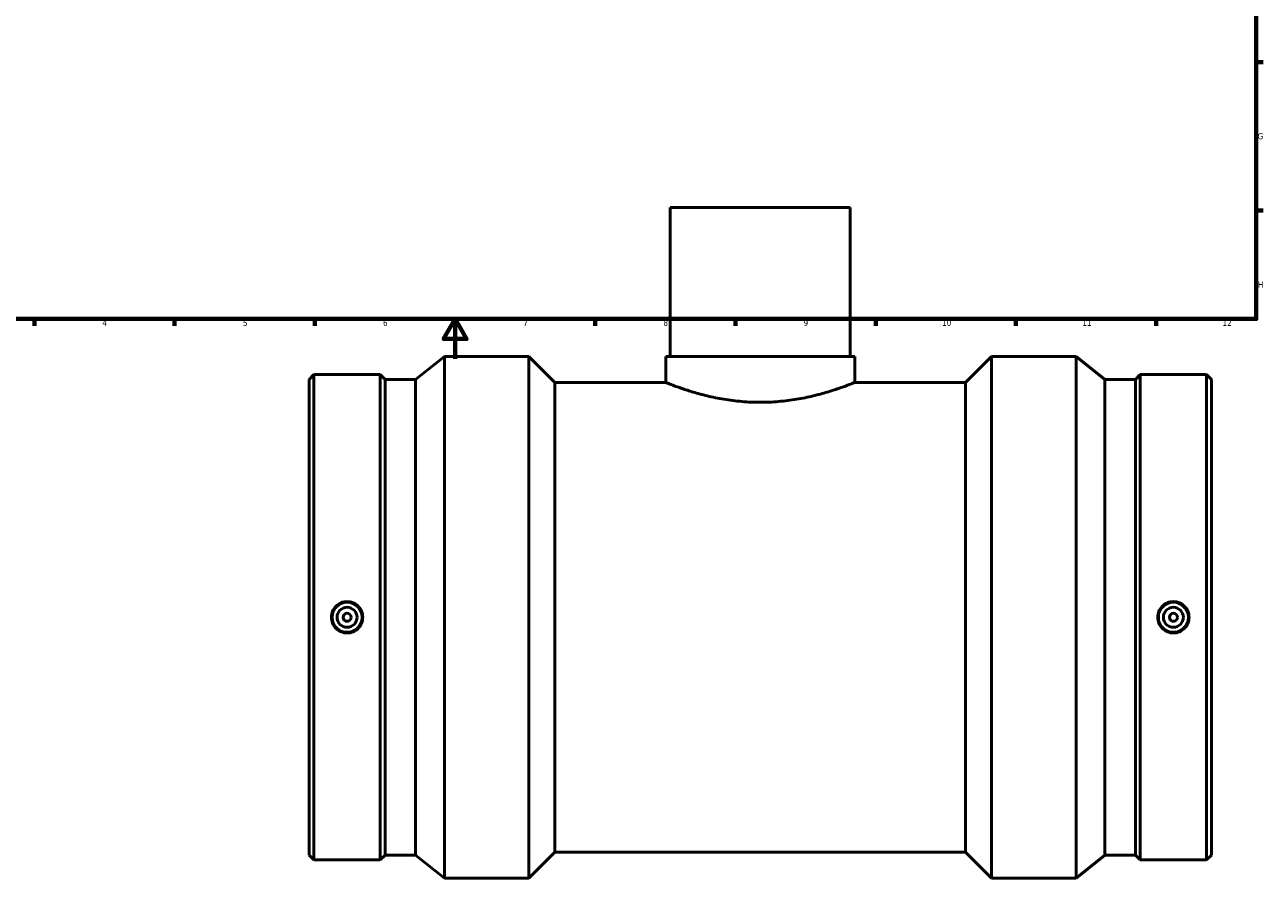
# Model space of a CAD drawing. Header units: millimetres. Extents: x -381 to 1578, y -260 to 1255.
# Tile 2 of 7: x 205 to 824, y -260 to 167. Entities that reach past the tile are written whole.
import ezdxf

# ---------------------------------------------------------------- set-up
doc = ezdxf.new("R2010")
doc.units = ezdxf.units.MM
doc.layers.add('Border (ANSI)', color=7, linetype='Continuous', lineweight=70)
doc.layers.add('Visible (ANSI)', color=7, linetype='Continuous', lineweight=50)
doc.styles.add('Note Text (ANSI)', font='tahoma.ttf')

# ---------------------------------------------------------------- blocks, each defined once
blk = doc.blocks.new('Borders Default Border')
at = {"layer": 'Border (ANSI)'}
for p, q in [((821, 148.5), (824.45, 148.5)), ((821, 74.25), (824.45, 74.25)), ((210.25, 20), (210.25, 16.55)), ((280.33, 20), (280.33, 16.55)), ((350.42, 20), (350.42, 16.55)), ((490.58, 20), (490.58, 16.55)), ((560.67, 20), (560.67, 16.55)), ((630.75, 20), (630.75, 16.55)), ((700.83, 20), (700.83, 16.55)), ((770.92, 20), (770.92, 16.55))]:
    blk.add_line(p, q, dxfattribs=at)
at = {"layer": 'Border (ANSI)', "flags": 128}
for points in [[(20, 20), (20, 574), (821, 574), (821, 20), (20, 20)], [(420.5, 0), (420.5, 20), (414.73, 10), (426.27, 10), (420.5, 20)]]:
    blk.add_lwpolyline(points, dxfattribs=at)
at = {"layer": 'Border (ANSI)', "color": 230, "true_color": 0xff0080, "attachment_point": 7, "style": 'Note Text (ANSI)'}
for s, insert, char_height in [('G', (821.66, 109.79), 3.05), ('H', (821.81, 35.6), 3.05), ('4', (244.23, 16.55), 3.05), ('5', (314.48, 16.49), 3.05), ('6', (384.49, 16.49), 3.05), ('7', (454.6, 16.55), 3.05), ('8', (524.63, 16.48), 3.05), ('9', (594.7, 16.49), 3.05), ('10', (663.96, 16.49), 3.048), ('11', (734.04, 16.55), 3.048), ('12', (804.13, 16.55), 3.048)]:
    blk.add_mtext(s, dxfattribs=dict(at, insert=insert, char_height=char_height))

msp = doc.modelspace()

# ---------------------------------------------------------------- linework, layer by layer
at = {"layer": 'Visible (ANSI)'}
for p, q in [((618.031, 75.779), (528.031, 75.779)), ((528.031, 75.779), (528.031, 1.279)), ((618.031, 75.779), (618.031, 1.279)), ((400.731, -10.284), (415.181, 1.279)), ((415.181, -259.721), (415.181, 1.279)), ((415.181, 1.279), (457.379, 1.279)), ((457.379, -259.721), (457.379, 1.279)), ((470.429, -11.771), (457.379, 1.279)), ((525.781, 1.279), (620.281, 1.279)), ((525.781, 1.279), (525.781, -11.771)), ((620.281, 1.279), (620.281, -11.771)), ((675.634, -11.771), (688.684, 1.279)), ((688.684, -259.721), (688.684, 1.279)), ((688.684, 1.279), (730.881, 1.279)), ((730.881, -259.721), (730.881, 1.279)), ((745.331, -10.284), (730.881, 1.279)), ((347.531, -10.284), (349.959, -7.856)), ((347.531, -248.159), (347.531, -10.284)), ((349.959, -250.586), (349.959, -7.856)), ((349.959, -7.856), (383.104, -7.856)), ((383.104, -250.586), (383.104, -7.856)), ((385.531, -10.284), (383.104, -7.856)), ((385.531, -248.159), (385.531, -10.284)), ((385.531, -10.284), (400.731, -10.284)), ((400.731, -248.159), (400.731, -10.284)), ((470.429, -246.671), (470.429, -11.771)), ((470.429, -11.771), (525.781, -11.771)), ((620.281, -11.771), (675.634, -11.771)), ((675.634, -246.671), (675.634, -11.771)), ((745.331, -248.159), (745.331, -10.284)), ((745.331, -10.284), (760.531, -10.284)), ((760.531, -10.284), (762.959, -7.856)), ((760.531, -248.159), (760.531, -10.284)), ((762.959, -250.586), (762.959, -7.856)), ((762.959, -7.856), (796.104, -7.856)), ((796.104, -250.586), (796.104, -7.856)), ((798.531, -10.284), (796.104, -7.856)), ((798.531, -248.159), (798.531, -10.284)), ((470.429, -246.671), (457.379, -259.721)), ((470.429, -246.671), (675.634, -246.671)), ((675.634, -246.671), (688.684, -259.721)), ((347.531, -248.159), (349.959, -250.586)), ((349.959, -250.586), (383.104, -250.586)), ((385.531, -248.159), (383.104, -250.586)), ((385.531, -248.159), (400.731, -248.159)), ((400.731, -248.159), (415.181, -259.721)), ((745.331, -248.159), (730.881, -259.721)), ((745.331, -248.159), (760.531, -248.159)), ((760.531, -248.159), (762.959, -250.586)), ((762.959, -250.586), (796.104, -250.586)), ((798.531, -248.159), (796.104, -250.586)), ((415.181, -259.721), (457.379, -259.721)), ((688.684, -259.721), (730.881, -259.721))]:
    msp.add_line(p, q, dxfattribs=at)
for centre, radius in [((366.531, -129.221), 7.5), ((779.531, -129.221), 7.5), ((366.531, -129.221), 5), ((366.531, -129.221), 2), ((779.531, -129.221), 5), ((779.531, -129.221), 2)]:
    msp.add_circle(centre, radius, dxfattribs=at)
for points, knots in [([(620.281, -11.771), (620.281, -11.771), (619.99, -11.889), (618.778, -12.369), (617.857, -12.731), (615.435, -13.641), (613.932, -14.19), (610.475, -15.373), (608.52, -16.007), (604.362, -17.241), (602.012, -17.885), (596.887, -19.108), (594.111, -19.685), (588.303, -20.653), (585.265, -21.044), (579.132, -21.565), (576.036, -21.695), (570.026, -21.695), (566.931, -21.565), (560.798, -21.044), (557.759, -20.653), (551.951, -19.685), (549.175, -19.108), (544.05, -17.885), (541.7, -17.241), (537.543, -16.007), (535.588, -15.373), (532.13, -14.19), (530.628, -13.641), (528.206, -12.731), (527.284, -12.369), (526.072, -11.889), (525.781, -11.771), (525.781, -11.771)], [7.2089034, 7.2089034, 7.2089034, 7.2089034, 8.1095488, 8.1095488, 9.0101942, 9.0101942, 9.9108396, 9.9108396, 10.811485, 10.811485, 11.7130655, 11.7130655, 12.6146459, 12.6146459, 13.5162264, 13.5162264, 14.4178068, 14.4178068, 15.3193872, 15.3193872, 16.2209677, 16.2209677, 17.1225481, 17.1225481, 18.0241286, 18.0241286, 18.924774, 18.924774, 19.8254194, 19.8254194, 20.7260648, 20.7260648, 21.6267102, 21.6267102, 21.6267102, 21.6267102]), ([(366.531, -121.381), (367.515, -121.381), (368.564, -121.579), (370.491, -122.381), (371.371, -122.985), (372.757, -124.378), (373.358, -125.26), (374.154, -127.19), (374.349, -128.238), (374.349, -130.204), (374.154, -131.253), (373.358, -133.183), (372.757, -134.064), (371.371, -135.457), (370.491, -136.062), (368.564, -136.864), (367.515, -137.061), (365.548, -137.061), (364.499, -136.864), (362.571, -136.062), (361.692, -135.457), (360.305, -134.064), (359.705, -133.183), (358.909, -131.253), (358.713, -130.204), (358.713, -128.238), (358.909, -127.19), (359.705, -125.26), (360.305, -124.378), (361.692, -122.985), (362.571, -122.381), (364.499, -121.579), (365.548, -121.381), (366.531, -121.381)], [0, 0, 0, 0, 0.2950961, 0.2950961, 0.5901922, 0.5901922, 0.8850972, 0.8850972, 1.1800021, 1.1800021, 1.4749071, 1.4749071, 1.769812, 1.769812, 2.0649081, 2.0649081, 2.3600043, 2.3600043, 2.6551004, 2.6551004, 2.9501965, 2.9501965, 3.2451014, 3.2451014, 3.5400064, 3.5400064, 3.8349113, 3.8349113, 4.1298163, 4.1298163, 4.4249124, 4.4249124, 4.7200085, 4.7200085, 4.7200085, 4.7200085]), ([(779.531, -137.061), (778.548, -137.061), (777.499, -136.864), (775.571, -136.062), (774.692, -135.457), (773.305, -134.064), (772.705, -133.183), (771.909, -131.253), (771.713, -130.204), (771.713, -128.238), (771.909, -127.19), (772.705, -125.26), (773.305, -124.378), (774.692, -122.985), (775.571, -122.381), (777.499, -121.579), (778.548, -121.381), (780.515, -121.381), (781.564, -121.579), (783.491, -122.381), (784.371, -122.985), (785.757, -124.378), (786.358, -125.26), (787.154, -127.19), (787.349, -128.238), (787.349, -130.204), (787.154, -131.253), (786.358, -133.183), (785.757, -134.064), (784.371, -135.457), (783.491, -136.062), (781.564, -136.864), (780.515, -137.061), (779.531, -137.061)], [0, 0, 0, 0, 0.2950961, 0.2950961, 0.5901922, 0.5901922, 0.8850972, 0.8850972, 1.1800021, 1.1800021, 1.4749071, 1.4749071, 1.769812, 1.769812, 2.0649081, 2.0649081, 2.3600043, 2.3600043, 2.6551004, 2.6551004, 2.9501965, 2.9501965, 3.2451014, 3.2451014, 3.5400064, 3.5400064, 3.8349113, 3.8349113, 4.1298163, 4.1298163, 4.4249124, 4.4249124, 4.7200085, 4.7200085, 4.7200085, 4.7200085])]:
    msp.add_open_spline(points, degree=3, knots=knots, dxfattribs=at)

# ---------------------------------------------------------------- block references
msp.add_blockref('Borders Default Border', (0, 0))

doc.saveas('drawing.dxf')
